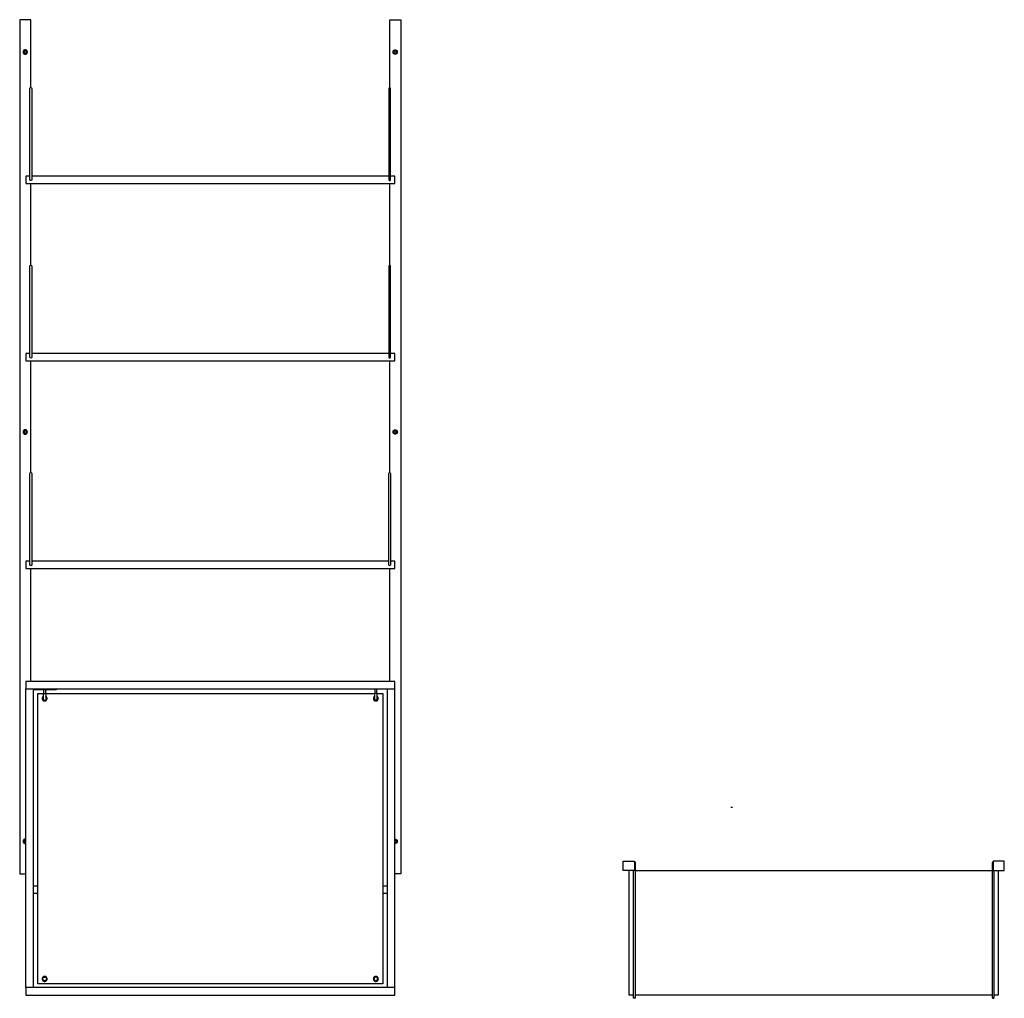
# Model space of a CAD drawing. Header units: millimetres. Extents: x -2103 to 2103, y -1092 to 1092.
# Tile 7 of 7: x -31 to 2103, y -1092 to 1030. Entities that reach past the tile are written whole.
import ezdxf

# ---------------------------------------------------------------- set-up
doc = ezdxf.new("R2010")
doc.units = ezdxf.units.MM
doc.layers.add('Défaut', color=7, linetype='Continuous', true_color=0x000000)

msp = doc.modelspace()

# ---------------------------------------------------------------- linework, layer by layer
at = {"layer": 'Défaut', "lineweight": -3}
for p, q in [((-2.1, -421.1), (47.8, -421.1)), ((47.8, -423), (-2.1, -423)), ((47.9, -421.1), (47.9, -423)), ((715.9, -422), (715.9, -421)), ((765.8, -422), (715.9, -422)), ((765.8, -421), (765.8, -422)), ((20.4, -440.1), (20.4, -432.8)), ((25.4, -432.8), (25.4, -440.1)), ((738.4, -439.1), (738.4, -431.8)), ((743.4, -431.8), (743.4, -439.1))]:
    msp.add_line(p, q, dxfattribs=at)
for points in [[(-7.1, 882.7), (-7.1, 1030), (-31.1, 1030), (-31.1, -822), (-18.1, -822)], [(770.9, 882.7), (770.9, 1030), (794.9, 1030), (794.9, -822), (781.9, -822)], [(-9.1, 691), (-18.1, 691), (-18.1, 675), (781.9, 675), (781.9, 691), (772.9, 691)], [(-9.1, 306), (-18.1, 306), (-18.1, 290), (781.9, 290), (781.9, 306), (772.9, 306)], [(-9.1, -144), (-18.1, -144), (-18.1, -160), (781.9, -160), (781.9, -144), (772.9, -144)], [(-18.1, -1069), (-18.1, -1085), (781.9, -1085), (781.9, -1069), (781.9, -421), (781.9, -405), (-18.1, -405), (-18.1, -421), (781.9, -421)], [(781.9, -1069), (-2.1, -1069), (-18.1, -1069), (-18.1, -421)], [(743.1, -431), (755.9, -431), (755.9, -1061), (7.9, -1061), (7.9, -431), (738.6, -431)], [(1299.3, -1085), (1290.3, -1085), (1290.3, -815)], [(2090.3, -815), (2090.3, -1085), (2081.3, -1085)]]:
    msp.add_lwpolyline(points, dxfattribs=at)
for points in [[(1301.3, -815), (1277.3, -815), (1277.3, -795), (1301.3, -795)], [(2079.3, -815), (2103.3, -815), (2103.3, -795), (2079.3, -795)]]:
    msp.add_lwpolyline(points, close=True, dxfattribs=at)
at = {"layer": 'Défaut', "lineweight": -3, "extrusion": (0, 0, -1)}
for centre, start, end in [((7.1, 880.7), 360, 180), ((7.1, 682.9), 180, 0), ((7.1, 495.7), 360, 180), ((7.1, 297.9), 180, 0), ((7.1, 45.7), 360, 180), ((7.1, -152.1), 180, 0)]:
    msp.add_arc(centre, 2, start, end, dxfattribs=at)
at = {"layer": 'Défaut', "lineweight": -3}
for centre, start, end in [((770.9, 880.7), 360, 180), ((770.9, 682.9), 180, 0), ((770.9, 495.7), 360, 180), ((770.9, 297.9), 180, 0)]:
    msp.add_arc(centre, 2, start, end, dxfattribs=at)
at = {"layer": 'Défaut', "extrusion": (0, 0, -1)}
for centre, start, end in [((-770.9, 45.7), 360, 180), ((-770.9, -152.1), 180, 0)]:
    msp.add_arc(centre, 2, start, end, dxfattribs=at)
at = {"layer": 'Défaut', "lineweight": -3}
for points, weights, knots in [([(-14.5, 959.7), (-14.5, 964.4), (-19.1, 964.4), (-23.8, 964.4), (-23.8, 959.7)], [1, 0.707106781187, 1, 0.707106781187, 1], [18.6, 18.6, 18.6, 27.9, 27.9, 37.2, 37.2, 37.2]), ([(-16.5, 959.7), (-16.5, 962.3), (-19.1, 962.3), (-21.7, 962.3), (-21.7, 959.7)], [1, 0.707106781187, 1, 0.707106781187, 1], [31.2, 31.2, 31.2, 36.4, 36.4, 41.6, 41.6, 41.6]), ([(778.2, 959.7), (778.2, 964.4), (782.9, 964.4), (787.5, 964.4), (787.5, 959.7)], [1, 0.707106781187, 1, 0.707106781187, 1], [-18.6, -18.6, -18.6, -9.3, -9.3, 0, 0, 0]), ([(780.3, 959.7), (780.3, 962.3), (782.9, 962.3), (785.5, 962.3), (785.5, 959.7)], [1, 0.707106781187, 1, 0.707106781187, 1], [20.8, 20.8, 20.8, 26, 26, 31.2, 31.2, 31.2]), ([(-23.8, 959.7), (-23.8, 955.1), (-19.1, 955.1), (-14.5, 955.1), (-14.5, 959.7)], [1, 0.707106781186, 1, 0.707106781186, 1], [37.2, 37.2, 37.2, 46.5, 46.5, 55.8, 55.8, 55.8]), ([(-21.7, 959.7), (-21.7, 957.1), (-19.1, 957.1), (-16.5, 957.1), (-16.5, 959.7)], [1, 0.707106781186, 1, 0.707106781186, 1], [41.6, 41.6, 41.6, 46.8, 46.8, 52, 52, 52]), ([(787.5, 959.7), (787.5, 955.1), (782.9, 955.1), (778.2, 955.1), (778.2, 959.7)], [1, 0.707106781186, 1, 0.707106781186, 1], [0, 0, 0, 9.3, 9.3, 18.6, 18.6, 18.6]), ([(785.5, 959.7), (785.5, 957.1), (782.9, 957.1), (780.3, 957.1), (780.3, 959.7)], [1, 0.707106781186, 1, 0.707106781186, 1], [31.2, 31.2, 31.2, 36.4, 36.4, 41.6, 41.6, 41.6]), ([(-14.5, 136), (-14.5, 140.6), (-19.1, 140.6), (-23.8, 140.6), (-23.8, 136)], [1, 0.707106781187, 1, 0.707106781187, 1], [-18.6, -18.6, -18.6, -9.3, -9.3, 0, 0, 0]), ([(-23.8, 136), (-23.8, 131.3), (-19.1, 131.3), (-14.5, 131.3), (-14.5, 136)], [1, 0.707106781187, 1, 0.707106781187, 1], [0, 0, 0, 9.3, 9.3, 18.6, 18.6, 18.6]), ([(-16.5, 136), (-16.5, 138.6), (-19.1, 138.6), (-21.7, 138.6), (-21.7, 136)], [1, 0.707106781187, 1, 0.707106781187, 1], [0, 0, 0, 5.2, 5.2, 10.4, 10.4, 10.4]), ([(-21.7, 136), (-21.7, 133.4), (-19.1, 133.4), (-16.5, 133.4), (-16.5, 136)], [1, 0.707106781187, 1, 0.707106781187, 1], [10.4, 10.4, 10.4, 15.6, 15.6, 20.8, 20.8, 20.8]), ([(778.2, 136), (778.2, 140.6), (782.9, 140.6), (787.5, 140.6), (787.5, 136)], [1, 0.707106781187, 1, 0.707106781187, 1], [-18.6, -18.6, -18.6, -9.3, -9.3, 0, 0, 0]), ([(787.5, 136), (787.5, 131.3), (782.9, 131.3), (778.2, 131.3), (778.2, 136)], [1, 0.707106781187, 1, 0.707106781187, 1], [0, 0, 0, 9.3, 9.3, 18.6, 18.6, 18.6]), ([(780.3, 136), (780.3, 138.6), (782.9, 138.6), (785.5, 138.6), (785.5, 136)], [1, 0.707106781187, 1, 0.707106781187, 1], [0, 0, 0, 5.2, 5.2, 10.4, 10.4, 10.4]), ([(785.5, 136), (785.5, 133.4), (782.9, 133.4), (780.3, 133.4), (780.3, 136)], [1, 0.707106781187, 1, 0.707106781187, 1], [10.4, 10.4, 10.4, 15.6, 15.6, 20.8, 20.8, 20.8]), ([(17.5, -442), (17.5, -447.4), (22.9, -447.4), (28.3, -447.4), (28.3, -442)], [1, 0.707106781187, 1, 0.707106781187, 1], [3.141593, 3.141593, 3.141593, 4.712389, 4.712389, 6.283185, 6.283185, 6.283185]), ([(18.9, -442), (18.9, -443.7), (20, -444.9), (20.4, -445.2), (20.8, -445.4)], [1, 0.853553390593, 0.853553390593, 0.853553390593, 0.865972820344], [6.618043, 6.618043, 6.618043, 9.927064, 9.927064, 10.890695, 10.890695, 10.890695]), ([(25.4, -440.1), (25.4, -441.9), (25.4, -443), (25.4, -444), (25.4, -444)], [1, 0.90928314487, 0.90928314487, 0.90928314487, 0.999356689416], [43.573868, 43.573868, 43.573868, 47.364186, 47.364186, 51.141041, 51.141041, 51.141041]), ([(735.5, -442), (735.5, -447.4), (740.9, -447.4), (746.3, -447.4), (746.3, -442)], [1, 0.707106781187, 1, 0.707106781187, 1], [3.141593, 3.141593, 3.141593, 4.712389, 4.712389, 6.283185, 6.283185, 6.283185]), ([(743.4, -439.1), (743.4, -440.9), (743.4, -442), (743.4, -443), (743.4, -443)], [1, 0.90928314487, 0.90928314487, 0.90928314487, 0.999356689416], [77.841005, 77.841005, 77.841005, 81.631323, 81.631323, 85.408178, 85.408178, 85.408178]), ([(-18.1, -747.2), (-18.6, -747.1), (-19.1, -747.1), (-23.8, -747.1), (-23.8, -751.8)], [0.926452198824, 0.956877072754, 1, 0.707106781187, 1], [-10.669247, -10.669247, -10.669247, -9.3, -9.3, 0, 0, 0]), ([(-23.8, -751.8), (-23.8, -756.4), (-19.1, -756.4), (-18.6, -756.4), (-18.1, -756.3)], [1, 0.707106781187, 1, 0.956877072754, 0.926452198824], [0, 0, 0, 9.3, 9.3, 10.669247, 10.669247, 10.669247]), ([(-18.1, -749.4), (-18.6, -749.2), (-19.1, -749.2), (-21.7, -749.2), (-21.7, -751.8)], [0.886919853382, 0.923456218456, 1, 0.707106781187, 1], [3.841049, 3.841049, 3.841049, 5.2, 5.2, 10.4, 10.4, 10.4]), ([(-21.7, -751.8), (-21.7, -754.4), (-19.1, -754.4), (-18.6, -754.4), (-18.1, -754.2)], [1, 0.707106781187, 1, 0.923145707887, 0.886624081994], [10.4, 10.4, 10.4, 15.6, 15.6, 16.964464, 16.964464, 16.964464]), ([(781.9, -747.2), (782.4, -747.1), (782.9, -747.1), (787.5, -747.1), (787.5, -751.8)], [0.926463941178, 0.956885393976, 1, 0.707106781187, 1], [-10.668983, -10.668983, -10.668983, -9.3, -9.3, 0, 0, 0]), ([(781.9, -749.4), (782.3, -749.2), (782.9, -749.2), (785.5, -749.2), (785.5, -751.8)], [0.887040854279, 0.923582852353, 1, 0.707106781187, 1], [3.843297, 3.843297, 3.843297, 5.2, 5.2, 10.4, 10.4, 10.4]), ([(785.5, -751.8), (785.5, -754.4), (782.9, -754.4), (782.3, -754.4), (781.9, -754.2)], [1, 0.707106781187, 1, 0.923583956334, 0.887041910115], [10.4, 10.4, 10.4, 15.6, 15.6, 16.956684, 16.956684, 16.956684]), ([(787.5, -751.8), (787.5, -756.4), (782.9, -756.4), (782.4, -756.4), (781.9, -756.3)], [1, 0.707106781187, 1, 0.956976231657, 0.926592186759], [0, 0, 0, 9.3, 9.3, 10.666099, 10.666099, 10.666099]), ([(28.3, -1050), (28.3, -1044.6), (22.9, -1044.6), (17.5, -1044.6), (17.5, -1050)], [1, 0.707106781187, 1, 0.707106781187, 1], [0, 0, 0, 1.570796, 1.570796, 3.141593, 3.141593, 3.141593]), ([(746.3, -1050), (746.3, -1044.6), (740.9, -1044.6), (735.5, -1044.6), (735.5, -1050)], [1, 0.707106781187, 1, 0.707106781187, 1], [6.283185, 6.283185, 6.283185, 7.853982, 7.853982, 9.424778, 9.424778, 9.424778]), ([(17.5, -1050), (17.5, -1055.4), (22.9, -1055.4), (28.3, -1055.4), (28.3, -1050)], [1, 0.707106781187, 1, 0.707106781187, 1], [3.141593, 3.141593, 3.141593, 4.712389, 4.712389, 6.283185, 6.283185, 6.283185]), ([(18.9, -1050), (18.9, -1046), (22.9, -1046), (26.9, -1046), (26.9, -1050)], [1, 0.707106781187, 1, 0.707106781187, 1], [0, 0, 0, 8, 8, 16, 16, 16]), ([(735.5, -1050), (735.5, -1055.4), (740.9, -1055.4), (746.3, -1055.4), (746.3, -1050)], [1, 0.707106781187, 1, 0.707106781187, 1], [9.424778, 9.424778, 9.424778, 10.995574, 10.995574, 12.566371, 12.566371, 12.566371]), ([(744.9, -1050), (744.9, -1046), (740.9, -1046), (736.9, -1046), (736.9, -1050)], [1, 0.707106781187, 1, 0.707106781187, 1], [47.999999, 47.999999, 47.999999, 55.999999, 55.999999, 63.999999, 63.999999, 63.999999]), ([(1303.3, -1090.1), (1303.3, -1092.2), (1301.3, -1092.2), (1299.3, -1092.2), (1299.3, -1090.1)], [1, 0.707106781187, 1, 0.707106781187, 1], [341.857442, 341.857442, 341.857442, 344.999035, 344.999035, 348.140627, 348.140627, 348.140627]), ([(2077.3, -1090.1), (2077.3, -1092.2), (2079.3, -1092.2), (2081.3, -1092.2), (2081.3, -1090.1)], [1, 0.707106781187, 1, 0.707106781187, 1], [341.86153, 341.86153, 341.86153, 345.003122, 345.003122, 348.144715, 348.144715, 348.144715])]:
    msp.add_rational_spline(points, weights, degree=2, knots=knots, dxfattribs=at)
for points, degree in [([(-9.1, 872.7), (-9.1, 875.1), (-9.1, 877.8), (-9.1, 880.7)], 3), ([(-5.1, 880.7), (-5.1, 877.8), (-5.1, 875.1), (-5.1, 872.7)], 3), ([(768.9, 880.7), (768.9, 877.8), (768.9, 875.1), (768.9, 872.7)], 3), ([(772.9, 872.7), (772.9, 875.1), (772.9, 877.8), (772.9, 880.7)], 3), ([(-9.1, 716.2), (-9.1, 769), (-9.1, 821.7), (-9.1, 872.7)], 3), ([(-5.1, 872.7), (-5.1, 825.3), (-5.1, 770.8), (-5.1, 716.2)], 3), ([(768.9, 872.7), (768.9, 825.3), (768.9, 770.8), (768.9, 716.2)], 3), ([(772.9, 716.2), (772.9, 769), (772.9, 821.7), (772.9, 872.7)], 3), ([(-9.1, 691), (-9.1, 695.9), (-9.1, 703.9), (-9.1, 712)], 3), ([(-5.1, 712), (-5.1, 703.9), (-5.1, 695.9), (-5.1, 691)], 3), ([(768.9, 712), (768.9, 703.9), (768.9, 695.9), (768.9, 691)], 3), ([(772.9, 691), (772.9, 695.9), (772.9, 703.9), (772.9, 712)], 3), ([(-9.1, 682.9), (-9.1, 685.8), (-9.1, 688.5), (-9.1, 691)], 3), ([(768.9, 691), (381.9, 691), (-5.1, 691)], 2), ([(-5.1, 691), (-5.1, 688.5), (-5.1, 685.8), (-5.1, 682.9)], 3), ([(768.9, 691), (768.9, 688.5), (768.9, 685.8), (768.9, 682.9)], 3), ([(772.9, 682.9), (772.9, 685.8), (772.9, 688.5), (772.9, 691)], 3), ([(-7.1, 497.7), (-7.1, 586.3), (-7.1, 675)], 2), ([(770.9, 497.7), (770.9, 586.3), (770.9, 675)], 2), ([(-9.1, 487.7), (-9.1, 490.1), (-9.1, 492.8), (-9.1, 495.7)], 3), ([(-5.1, 495.7), (-5.1, 492.8), (-5.1, 490.1), (-5.1, 487.7)], 3), ([(768.9, 495.7), (768.9, 492.8), (768.9, 490.1), (768.9, 487.7)], 3), ([(772.9, 487.7), (772.9, 490.1), (772.9, 492.8), (772.9, 495.7)], 3), ([(-9.1, 331.2), (-9.1, 384), (-9.1, 436.7), (-9.1, 487.7)], 3), ([(-5.1, 487.7), (-5.1, 440.3), (-5.1, 385.8), (-5.1, 331.2)], 3), ([(768.9, 487.7), (768.9, 440.3), (768.9, 385.8), (768.9, 331.2)], 3), ([(772.9, 331.2), (772.9, 384), (772.9, 436.7), (772.9, 487.7)], 3), ([(-9.1, 306), (-9.1, 310.9), (-9.1, 318.9), (-9.1, 327)], 3), ([(-5.1, 327), (-5.1, 318.9), (-5.1, 310.9), (-5.1, 306)], 3), ([(768.9, 327), (768.9, 318.9), (768.9, 310.9), (768.9, 306)], 3), ([(772.9, 306), (772.9, 310.9), (772.9, 318.9), (772.9, 327)], 3), ([(-9.1, 297.9), (-9.1, 300.8), (-9.1, 303.5), (-9.1, 306)], 3), ([(768.9, 306), (381.9, 306), (-5.1, 306)], 2), ([(-5.1, 306), (-5.1, 303.5), (-5.1, 300.8), (-5.1, 297.9)], 3), ([(768.9, 306), (768.9, 303.5), (768.9, 300.8), (768.9, 297.9)], 3), ([(772.9, 297.9), (772.9, 300.8), (772.9, 303.5), (772.9, 306)], 3), ([(-7.1, 47.7), (-7.1, 168.8), (-7.1, 290)], 2), ([(770.9, 47.7), (770.9, 168.8), (770.9, 290)], 2), ([(-9.1, 37.7), (-9.1, 40.1), (-9.1, 42.8), (-9.1, 45.7)], 3), ([(-5.1, 45.7), (-5.1, 42.8), (-5.1, 40.1), (-5.1, 37.7)], 3), ([(-9.1, -118.8), (-9.1, -66), (-9.1, -13.3), (-9.1, 37.7)], 3), ([(-5.1, 37.7), (-5.1, -9.7), (-5.1, -64.2), (-5.1, -118.8)], 3), ([(-9.1, -144), (-9.1, -135.5), (-9.1, -129.3), (-9.1, -123)], 3), ([(-5.1, -123), (-5.1, -129.3), (-5.1, -135.5), (-5.1, -144)], 3), ([(-9.1, -152.1), (-9.1, -149.2), (-9.1, -146.5), (-9.1, -144)], 3), ([(768.9, -144), (381.9, -144), (-5.1, -144)], 2), ([(-5.1, -144), (-5.1, -146.5), (-5.1, -149.2), (-5.1, -152.1)], 3), ([(-7.1, -405), (-7.1, -282.5), (-7.1, -160)], 2), ([(770.9, -405), (770.9, -282.5), (770.9, -160)], 2), ([(-2.1, -421), (-2.1, -745), (-2.1, -1069)], 2), ([(20.4, -423), (20.4, -427), (20.4, -431)], 2), ([(25.4, -431), (25.4, -427), (25.4, -423)], 2), ([(738.4, -422), (738.4, -426.5), (738.4, -431)], 2), ([(743.4, -431), (743.4, -426.5), (743.4, -422)], 2), ([(765.9, -1069), (765.9, -745), (765.9, -421)], 2), ([(743.4, -431.8), (743.4, -431.8), (743.4, -431.8)], 2), ([(1514.4, -678.4), (1512.3, -678.4), (1510.3, -678.4)], 2), ([(1303.3, -807.7), (1303.3, -901), (1303.3, -994.3), (1303.3, -1087.6)], 3), ([(2077.3, -807.7), (2077.3, -901), (2077.3, -994.3), (2077.3, -1087.6)], 3), ([(1299.3, -1087.6), (1299.3, -996.8), (1299.3, -905.9), (1299.3, -815)], 3), ([(1303.3, -815), (1690.3, -815), (2077.3, -815)], 2), ([(2081.3, -1087.6), (2081.3, -996.8), (2081.3, -905.9), (2081.3, -815)], 3), ([(-2.1, -848), (2.9, -848), (7.9, -848)], 2), ([(755.9, -848), (760.9, -848), (765.9, -848)], 2), ([(-2.1, -864), (2.9, -864), (7.9, -864)], 2), ([(755.9, -864), (760.9, -864), (765.9, -864)], 2), ([(2077.3, -1085), (1690.3, -1085), (1303.3, -1085)], 2)]:
    msp.add_open_spline(points, degree=degree, dxfattribs=at)
for points, knots in [([(-9.1, 712), (-9.1, 712.4), (-9.1, 712.8), (-9.1, 713.2), (-9.1, 713.6), (-9.1, 714), (-9.1, 714.4), (-9.1, 714.8), (-9.1, 715.1), (-9.1, 715.5), (-9.1, 715.8), (-9.1, 716), (-9.1, 716.2)], [1160.524879, 1160.524879, 1160.524879, 1160.524879, 1161.794699, 1161.794699, 1161.794699, 1163.112807, 1163.112807, 1163.112807, 1164.438916, 1164.438916, 1164.438916, 1165.72971, 1165.72971, 1165.72971, 1165.72971]), ([(-5.1, 716.2), (-5.1, 716), (-5.1, 715.8), (-5.1, 715.5), (-5.1, 715.1), (-5.1, 714.8), (-5.1, 714.4), (-5.1, 714), (-5.1, 713.6), (-5.1, 713.2), (-5.1, 712.8), (-5.1, 712.4), (-5.1, 712)], [1820.446175, 1820.446175, 1820.446175, 1820.446175, 1821.736969, 1821.736969, 1821.736969, 1823.063079, 1823.063079, 1823.063079, 1824.381186, 1824.381186, 1824.381186, 1825.651006, 1825.651006, 1825.651006, 1825.651006]), ([(768.9, 716.2), (768.9, 716), (768.9, 715.8), (768.9, 715.5), (768.9, 715.1), (768.9, 714.8), (768.9, 714.4), (768.9, 714), (768.9, 713.6), (768.9, 713.2), (768.9, 712.8), (768.9, 712.4), (768.9, 712)], [1820.446175, 1820.446175, 1820.446175, 1820.446175, 1821.736969, 1821.736969, 1821.736969, 1823.063079, 1823.063079, 1823.063079, 1824.381186, 1824.381186, 1824.381186, 1825.651006, 1825.651006, 1825.651006, 1825.651006]), ([(772.9, 712), (772.9, 712.4), (772.9, 712.8), (772.9, 713.2), (772.9, 713.6), (772.9, 714), (772.9, 714.4), (772.9, 714.8), (772.9, 715.1), (772.9, 715.5), (772.9, 715.8), (772.9, 716), (772.9, 716.2)], [1160.524879, 1160.524879, 1160.524879, 1160.524879, 1161.794699, 1161.794699, 1161.794699, 1163.112807, 1163.112807, 1163.112807, 1164.438916, 1164.438916, 1164.438916, 1165.72971, 1165.72971, 1165.72971, 1165.72971]), ([(-9.1, 327), (-9.1, 327.4), (-9.1, 327.8), (-9.1, 328.2), (-9.1, 328.6), (-9.1, 329), (-9.1, 329.4), (-9.1, 329.8), (-9.1, 330.1), (-9.1, 330.5), (-9.1, 330.8), (-9.1, 331), (-9.1, 331.2)], [1160.524879, 1160.524879, 1160.524879, 1160.524879, 1161.794699, 1161.794699, 1161.794699, 1163.112807, 1163.112807, 1163.112807, 1164.438916, 1164.438916, 1164.438916, 1165.72971, 1165.72971, 1165.72971, 1165.72971]), ([(-5.1, 331.2), (-5.1, 331), (-5.1, 330.8), (-5.1, 330.5), (-5.1, 330.1), (-5.1, 329.8), (-5.1, 329.4), (-5.1, 329), (-5.1, 328.6), (-5.1, 328.2), (-5.1, 327.8), (-5.1, 327.4), (-5.1, 327)], [1820.446175, 1820.446175, 1820.446175, 1820.446175, 1821.736969, 1821.736969, 1821.736969, 1823.063079, 1823.063079, 1823.063079, 1824.381186, 1824.381186, 1824.381186, 1825.651006, 1825.651006, 1825.651006, 1825.651006]), ([(768.9, 331.2), (768.9, 331), (768.9, 330.8), (768.9, 330.5), (768.9, 330.1), (768.9, 329.8), (768.9, 329.4), (768.9, 329), (768.9, 328.6), (768.9, 328.2), (768.9, 327.8), (768.9, 327.4), (768.9, 327)], [1820.446175, 1820.446175, 1820.446175, 1820.446175, 1821.736969, 1821.736969, 1821.736969, 1823.063079, 1823.063079, 1823.063079, 1824.381186, 1824.381186, 1824.381186, 1825.651006, 1825.651006, 1825.651006, 1825.651006]), ([(772.9, 327), (772.9, 327.4), (772.9, 327.8), (772.9, 328.2), (772.9, 328.6), (772.9, 329), (772.9, 329.4), (772.9, 329.8), (772.9, 330.1), (772.9, 330.5), (772.9, 330.8), (772.9, 331), (772.9, 331.2)], [1160.524879, 1160.524879, 1160.524879, 1160.524879, 1161.794699, 1161.794699, 1161.794699, 1163.112807, 1163.112807, 1163.112807, 1164.438916, 1164.438916, 1164.438916, 1165.72971, 1165.72971, 1165.72971, 1165.72971]), ([(-9.1, -123), (-9.1, -122.6), (-9.1, -122.2), (-9.1, -121.8), (-9.1, -121.4), (-9.1, -121), (-9.1, -120.6), (-9.1, -120.2), (-9.1, -119.9), (-9.1, -119.5), (-9.1, -119.2), (-9.1, -119), (-9.1, -118.8)], [1103.254853, 1103.254853, 1103.254853, 1103.254853, 1104.524673, 1104.524673, 1104.524673, 1105.842781, 1105.842781, 1105.842781, 1107.16889, 1107.16889, 1107.16889, 1108.459684, 1108.459684, 1108.459684, 1108.459684]), ([(-5.1, -118.8), (-5.1, -119), (-5.1, -119.2), (-5.1, -119.5), (-5.1, -119.9), (-5.1, -120.2), (-5.1, -120.6), (-5.1, -121), (-5.1, -121.4), (-5.1, -121.8), (-5.1, -122.2), (-5.1, -122.6), (-5.1, -123)], [1043.687655, 1043.687655, 1043.687655, 1043.687655, 1044.978449, 1044.978449, 1044.978449, 1046.304559, 1046.304559, 1046.304559, 1047.622666, 1047.622666, 1047.622666, 1048.892486, 1048.892486, 1048.892486, 1048.892486]), ([(20.4, -432.8), (20.4, -432.5), (20.4, -432.3), (20.6, -432.1), (20.7, -431.9), (20.8, -431.8), (21, -431.7), (21.1, -431.7), (21.2, -431.6), (21.3, -431.5), (21.5, -431.4), (21.8, -431.4), (22, -431.3), (22.3, -431.3), (22.6, -431.3), (22.9, -431.3)], [28.572239, 28.572239, 28.572239, 28.572239, 29.363604, 29.363604, 29.363604, 30.014007, 30.014007, 30.014007, 30.459438, 30.459438, 30.459438, 31.341668, 31.341668, 31.341668, 32.178331, 32.178331, 32.178331, 32.178331]), ([(20.8, -445.4), (20.7, -445.3), (20.6, -445.1), (20.5, -444.8), (20.4, -444.7), (20.4, -444.5), (20.4, -444.4), (20.4, -444.3), (20.4, -444.2), (20.4, -444.2), (20.4, -444.1), (20.4, -444.1), (20.4, -444.1), (20.4, -444.1), (20.4, -444.1), (20.4, -444.1), (20.4, -444), (20.4, -444)], [10.890695, 10.890695, 10.890695, 10.890695, 11.444508, 11.444508, 11.936021, 11.936021, 12.093725, 12.093725, 12.248109, 12.248109, 12.323548, 12.323548, 12.361267, 12.361267, 12.380127, 12.380127, 12.380128, 12.380128, 12.380128, 12.380128]), ([(22.9, -446.5), (22.5, -446.5), (22.2, -446.5), (21.9, -446.4), (21.6, -446.2), (21.3, -446.1), (21.1, -445.8), (21, -445.7), (20.9, -445.6), (20.8, -445.5)], [55.090174, 55.090174, 55.090174, 55.090174, 56.038161, 56.038161, 56.038161, 57.066371, 57.066371, 57.066371, 57.538102, 57.538102, 57.538102, 57.538102]), ([(22.9, -431.3), (23.1, -431.3), (23.4, -431.3), (23.7, -431.3), (23.9, -431.4), (24.2, -431.4), (24.4, -431.5), (24.5, -431.6), (24.6, -431.7), (24.8, -431.7), (24.9, -431.8), (25, -431.9), (25.1, -432.1), (25.3, -432.3), (25.4, -432.5), (25.4, -432.8)], [32.178331, 32.178331, 32.178331, 32.178331, 33.015017, 33.015017, 33.015017, 33.89727, 33.89727, 33.89727, 34.342584, 34.342584, 34.342584, 34.993229, 34.993229, 34.993229, 35.784247, 35.784247, 35.784247, 35.784247]), ([(25.4, -444), (25.4, -444.1), (25.3, -444.4), (25.3, -444.7), (25.2, -444.8), (25.1, -445.3), (24.9, -445.6), (24.6, -445.8), (24.4, -446.1), (24.1, -446.2), (23.8, -446.4), (23.5, -446.5), (23.2, -446.5), (22.9, -446.5)], [51.141041, 51.141041, 51.141041, 51.141041, 51.399888, 51.399888, 51.950569, 51.950569, 53.113977, 53.113977, 53.113977, 54.142187, 54.142187, 54.142187, 55.090174, 55.090174, 55.090174, 55.090174]), ([(738.4, -431.8), (738.4, -431.5), (738.4, -431.3), (738.6, -431.1), (738.7, -430.9), (738.8, -430.8), (739, -430.7), (739.1, -430.7), (739.2, -430.6), (739.3, -430.5), (739.5, -430.4), (739.8, -430.4), (740, -430.3), (740.3, -430.3), (740.6, -430.3), (740.9, -430.3)], [62.844575, 62.844575, 62.844575, 62.844575, 63.635939, 63.635939, 63.635939, 64.286342, 64.286342, 64.286342, 64.731773, 64.731773, 64.731773, 65.614004, 65.614004, 65.614004, 66.450667, 66.450667, 66.450667, 66.450667]), ([(740.9, -445.5), (740.5, -445.5), (740.2, -445.5), (739.9, -445.4), (739.6, -445.2), (739.3, -445.1), (739.1, -444.8), (738.8, -444.6), (738.7, -444.3), (738.5, -443.8), (738.4, -443.7), (738.4, -443.5), (738.4, -443.4), (738.4, -443.3), (738.4, -443.2), (738.4, -443.2), (738.4, -443.1), (738.4, -443.1), (738.4, -443.1), (738.4, -443.1), (738.4, -443.1), (738.4, -443.1), (738.4, -443), (738.4, -443)], [89.357311, 89.357311, 89.357311, 89.357311, 90.305298, 90.305298, 90.305298, 91.333508, 91.333508, 91.333508, 92.370543, 92.370543, 92.861406, 92.861406, 93.018902, 93.018902, 93.173081, 93.173081, 93.248421, 93.248421, 93.28609, 93.28609, 93.304926, 93.304926, 93.304926, 93.304926, 93.304926, 93.304926]), ([(740.9, -430.3), (741.1, -430.3), (741.4, -430.3), (741.7, -430.3), (741.9, -430.4), (742.2, -430.4), (742.4, -430.5), (742.5, -430.6), (742.6, -430.7), (742.8, -430.7), (742.9, -430.8), (743, -430.9), (743.1, -431.1), (743.3, -431.3), (743.4, -431.5), (743.4, -431.8)], [66.450667, 66.450667, 66.450667, 66.450667, 67.287297, 67.287297, 67.287297, 68.169492, 68.169492, 68.169492, 68.614776, 68.614776, 68.614776, 69.265378, 69.265378, 69.265378, 70.051383, 70.051383, 70.051383, 70.051383]), ([(743.4, -443), (743.4, -443.1), (743.3, -443.4), (743.3, -443.7), (743.2, -443.8), (743.1, -444.3), (742.9, -444.6), (742.6, -444.8), (742.4, -445.1), (742.1, -445.2), (741.8, -445.4), (741.5, -445.5), (741.2, -445.5), (740.9, -445.5)], [85.408178, 85.408178, 85.408178, 85.408178, 85.667025, 85.667025, 86.217705, 86.217705, 87.381114, 87.381114, 87.381114, 88.409324, 88.409324, 88.409324, 89.357311, 89.357311, 89.357311, 89.357311]), ([(1301.3, -796.3), (1301.9, -796.3), (1302.4, -796.5), (1302.7, -796.9), (1302.9, -797.1), (1303.1, -797.3), (1303.2, -797.7), (1303.3, -797.8), (1303.3, -798), (1303.3, -798.1), (1303.3, -798.1), (1303.3, -798.2), (1303.3, -798.3), (1303.3, -798.3), (1303.3, -798.3), (1303.3, -798.4), (1303.3, -798.4)], [3.141403, 3.141403, 3.141403, 3.141403, 4.759516, 4.759516, 4.759516, 5.630072, 5.630072, 6.044878, 6.044878, 6.178199, 6.178199, 6.308764, 6.308764, 6.372578, 6.372578, 6.372659, 6.372659, 6.372659, 6.372659]), ([(1303.3, -798.4), (1303.3, -798.4), (1303.3, -798.5), (1303.3, -799), (1303.3, -800), (1303.3, -801.3), (1303.3, -802.8), (1303.3, -804.5), (1303.3, -806.2), (1303.3, -807.2), (1303.3, -807.7)], [6.372659, 6.372659, 6.372659, 6.372659, 7.660951, 9.312971, 10.964991, 12.556663, 14.148335, 15.800355, 17.452375, 19.044047, 19.044047, 19.044047, 19.044047]), ([(2079.3, -796.3), (2079.3, -796.3), (2079.3, -796.3), (2079.3, -796.3), (2078.8, -796.3), (2078.3, -796.5), (2077.9, -796.9), (2077.7, -797.1), (2077.6, -797.3), (2077.4, -797.7), (2077.4, -797.8), (2077.4, -798.1), (2077.3, -798.3), (2077.3, -798.4)], [3.14159, 3.14159, 3.14159, 3.14159, 3.142354, 3.142354, 3.142354, 4.763984, 4.763984, 4.763984, 5.653382, 5.653382, 6.077166, 6.077166, 6.376747, 6.376747, 6.376747, 6.376747]), ([(2077.3, -798.4), (2077.3, -798.4), (2077.3, -798.5), (2077.3, -799), (2077.3, -800), (2077.3, -801.3), (2077.3, -802.8), (2077.3, -804.5), (2077.3, -806.2), (2077.3, -807.2), (2077.3, -807.7)], [6.376747, 6.376747, 6.376747, 6.376747, 7.665039, 9.317059, 10.969079, 12.560751, 14.152423, 15.804442, 17.456462, 19.048134, 19.048134, 19.048134, 19.048134]), ([(1299.3, -1090.1), (1299.3, -1090.1), (1299.3, -1090), (1299.3, -1089.9), (1299.3, -1089.8), (1299.3, -1089.7), (1299.3, -1089.4), (1299.3, -1089.2), (1299.3, -1088.9), (1299.3, -1088.6), (1299.3, -1088.3), (1299.3, -1088), (1299.3, -1087.6)], [348.140627, 348.140627, 348.140627, 348.140627, 349.406009, 349.406009, 349.406009, 350.714987, 350.714987, 350.714987, 352.023957, 352.023957, 352.023957, 353.289345, 353.289345, 353.289345, 353.289345]), ([(1303.3, -1087.6), (1303.3, -1088), (1303.3, -1088.3), (1303.3, -1088.6), (1303.3, -1088.9), (1303.3, -1089.2), (1303.3, -1089.4), (1303.3, -1089.7), (1303.3, -1089.8), (1303.3, -1089.9), (1303.3, -1090), (1303.3, -1090.1), (1303.3, -1090.1)], [336.708724, 336.708724, 336.708724, 336.708724, 337.974112, 337.974112, 337.974112, 339.283082, 339.283082, 339.283082, 340.59206, 340.59206, 340.59206, 341.857442, 341.857442, 341.857442, 341.857442]), ([(1331.3, -1085.5), (1331, -1085.5), (1330.6, -1085.4), (1330.3, -1085.3), (1330.1, -1085.2), (1330, -1085.1), (1329.8, -1085)], [3.931684, 3.931684, 3.931684, 3.931684, 5.037761, 5.037761, 5.037761, 5.556059, 5.556059, 5.556059, 5.556059]), ([(1332.8, -1085), (1332.7, -1085.1), (1332.5, -1085.2), (1332.4, -1085.3), (1332.1, -1085.4), (1331.7, -1085.5), (1331.3, -1085.5)], [2.303331, 2.303331, 2.303331, 2.303331, 2.82556, 2.82556, 2.82556, 3.931684, 3.931684, 3.931684, 3.931684]), ([(2049.3, -1085.5), (2049, -1085.5), (2048.6, -1085.4), (2048.3, -1085.3), (2048.1, -1085.2), (2048, -1085.1), (2047.8, -1085)], [3.931684, 3.931684, 3.931684, 3.931684, 5.037761, 5.037761, 5.037761, 5.556059, 5.556059, 5.556059, 5.556059]), ([(2050.8, -1085), (2050.7, -1085.1), (2050.5, -1085.2), (2050.4, -1085.3), (2050.1, -1085.4), (2049.7, -1085.5), (2049.3, -1085.5)], [2.304715, 2.304715, 2.304715, 2.304715, 2.82556, 2.82556, 2.82556, 3.931684, 3.931684, 3.931684, 3.931684]), ([(2077.3, -1087.6), (2077.3, -1088), (2077.3, -1088.3), (2077.3, -1088.6), (2077.3, -1088.9), (2077.3, -1089.2), (2077.3, -1089.4), (2077.3, -1089.7), (2077.3, -1089.8), (2077.3, -1089.9), (2077.3, -1090), (2077.3, -1090.1), (2077.3, -1090.1)], [336.712812, 336.712812, 336.712812, 336.712812, 337.9782, 337.9782, 337.9782, 339.28717, 339.28717, 339.28717, 340.596147, 340.596147, 340.596147, 341.86153, 341.86153, 341.86153, 341.86153]), ([(2081.3, -1090.1), (2081.3, -1090.1), (2081.3, -1090), (2081.3, -1089.9), (2081.3, -1089.8), (2081.3, -1089.7), (2081.3, -1089.4), (2081.3, -1089.2), (2081.3, -1088.9), (2081.3, -1088.6), (2081.3, -1088.3), (2081.3, -1088), (2081.3, -1087.6)], [348.144715, 348.144715, 348.144715, 348.144715, 349.410097, 349.410097, 349.410097, 350.719074, 350.719074, 350.719074, 352.028044, 352.028044, 352.028044, 353.293433, 353.293433, 353.293433, 353.293433])]:
    msp.add_open_spline(points, degree=3, knots=knots, dxfattribs=at)
at = {"layer": 'Défaut'}
for points in [[(768.9, 37.7), (768.9, 40.1), (768.9, 42.8), (768.9, 45.7)], [(772.9, 45.7), (772.9, 42.8), (772.9, 40.1), (772.9, 37.7)], [(768.9, -118.8), (768.9, -64.2), (768.9, -9.7), (768.9, 37.7)], [(772.9, 37.7), (772.9, -9.7), (772.9, -64.2), (772.9, -118.8)], [(768.9, -144), (768.9, -139.1), (768.9, -131.1), (768.9, -123)], [(772.9, -123), (772.9, -131.1), (772.9, -139.1), (772.9, -144)], [(768.9, -152.1), (768.9, -149.2), (768.9, -146.5), (768.9, -144)], [(772.9, -144), (772.9, -146.5), (772.9, -149.2), (772.9, -152.1)]]:
    msp.add_open_spline(points, degree=3, dxfattribs=at)
at = {"layer": 'Défaut', "lineweight": -3}
for points, weights in [([(-9.1, 39.4), (-9.1, 39.4), (-9.1, 39.4)], [1, 0.979898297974, 0.962555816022]), ([(-9.1, -152.1), (-9.1, -153.3), (-8.1, -153.9)], [1, 0.799605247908, 0.873426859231]), ([(-5.1, -152.1), (-5.1, -153.3), (-6.2, -153.9)], [1, 0.799605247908, 0.873426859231]), ([(-2.1, -423), (-2.1, -423), (-2.1, -423)], [1, 0.707106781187, 1]), ([(47.8, -421.1), (47.9, -421.1), (47.9, -421.1)], [1, 0.707106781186, 1]), ([(47.9, -423), (47.9, -423), (47.8, -423)], [1, 0.707106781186, 1]), ([(715.9, -422), (715.9, -422), (715.9, -422)], [1, 0.707106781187, 1]), ([(765.8, -422), (765.8, -422), (765.8, -422)], [1, 0.707106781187, 1]), ([(20.4, -437.2), (17.5, -438.8), (17.5, -442)], [0.873682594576, 0.79925925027, 1]), ([(18.9, -442), (18.9, -440.1), (20.4, -438.9)], [1, 0.834018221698, 0.856159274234]), ([(20.8, -445.5), (18.9, -444.3), (18.9, -442)], [0.866297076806, 0.810353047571, 1]), ([(20.4, -444), (20.4, -444), (20.4, -440.1)], [0.999356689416, 0.81888851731, 1]), ([(26.9, -442), (26.9, -444.3), (24.9, -445.5)], [1, 0.810549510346, 0.866181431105]), ([(28.3, -442), (28.3, -438.8), (25.4, -437.2)], [1, 0.799451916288, 0.873539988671]), ([(25.4, -438.9), (26.9, -440.1), (26.9, -442)], [0.856118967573, 0.834169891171, 1]), ([(738.4, -437.2), (735.5, -438.8), (735.5, -442)], [0.873681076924, 0.799261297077, 1]), ([(736.9, -442), (736.9, -440.1), (738.4, -438.9)], [1, 0.833979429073, 0.856169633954]), ([(740.9, -446), (736.9, -446), (736.9, -442)], [1, 0.707106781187, 1]), ([(738.4, -443), (738.4, -443), (738.4, -439.1)], [0.999356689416, 0.81888851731, 1]), ([(738.4, -442.4), (738.4, -442.7), (738.4, -443)], [0.914751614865, 0.94822266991, 1]), ([(742.7, -445.6), (741.8, -446), (740.9, -446)], [0.874965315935, 0.909550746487, 1]), ([(744.9, -442), (744.9, -444.5), (742.7, -445.6)], [1, 0.797556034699, 0.874965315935]), ([(746.3, -442), (746.3, -438.8), (743.4, -437.2)], [1, 0.799449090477, 0.873542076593]), ([(743.4, -438.9), (744.9, -440.1), (744.9, -442)], [0.856153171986, 0.834041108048, 1]), ([(1303.1, -797.4), (1302.5, -796.3), (1301.3, -796.3)], [0.87350645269, 0.79955957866, 0.999662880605]), ([(2078.4, -796.5), (2078.9, -796.3), (2079.3, -796.3)], [0.876866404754, 0.911983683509, 0.999999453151]), ([(22.8, -1054), (18.9, -1054), (18.9, -1050)], [0.999175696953, 0.707519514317, 1]), ([(22.9, -1054), (18.9, -1054), (18.9, -1050)], [1, 0.707106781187, 1]), ([(26.9, -1050), (26.9, -1054), (22.9, -1054)], [1, 0.70718066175, 0.999852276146]), ([(22.9, -1054), (22.9, -1054), (22.9, -1054)], [0.999852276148, 0.999926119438, 1]), ([(736.9, -1050), (736.9, -1047.6), (739, -1046.5)], [1, 0.797556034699, 0.874965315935]), ([(736.9, -1050), (736.9, -1054), (740.9, -1054)], [1, 0.707106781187, 1]), ([(740.9, -1054), (741.8, -1054), (742.7, -1053.6)], [1, 0.909550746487, 0.874965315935]), ([(742.7, -1053.6), (744.9, -1052.5), (744.9, -1050)], [0.874965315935, 0.797556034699, 1])]:
    msp.add_rational_spline(points, weights, degree=2, dxfattribs=at)
at = {"layer": 'Défaut'}
for points, knots in [([(768.9, -123), (768.9, -122.6), (768.9, -122.2), (768.9, -121.8), (768.9, -121.4), (768.9, -121), (768.9, -120.6), (768.9, -120.2), (768.9, -119.9), (768.9, -119.5), (768.9, -119.2), (768.9, -119), (768.9, -118.8)], [1135.587531, 1135.587531, 1135.587531, 1135.587531, 1136.857351, 1136.857351, 1136.857351, 1138.175458, 1138.175458, 1138.175458, 1139.501568, 1139.501568, 1139.501568, 1140.792362, 1140.792362, 1140.792362, 1140.792362]), ([(772.9, -118.8), (772.9, -119), (772.9, -119.2), (772.9, -119.5), (772.9, -119.9), (772.9, -120.2), (772.9, -120.6), (772.9, -121), (772.9, -121.4), (772.9, -121.8), (772.9, -122.2), (772.9, -122.6), (772.9, -123)], [1806.280267, 1806.280267, 1806.280267, 1806.280267, 1807.571061, 1807.571061, 1807.571061, 1808.897171, 1808.897171, 1808.897171, 1810.215278, 1810.215278, 1810.215278, 1811.485098, 1811.485098, 1811.485098, 1811.485098])]:
    msp.add_open_spline(points, degree=3, knots=knots, dxfattribs=at)

doc.saveas('drawing.dxf')
